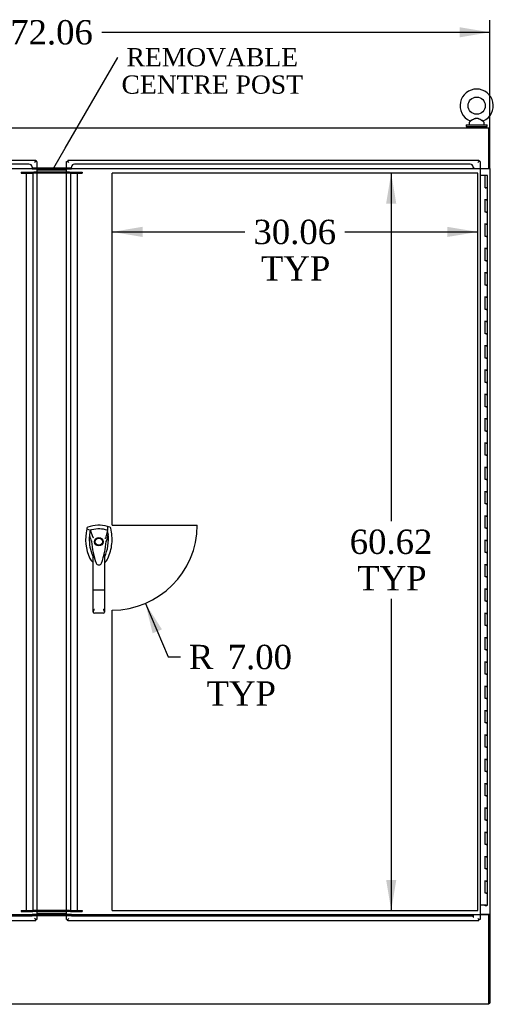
# Model space of a CAD drawing. Header units: inches. Extents: x 1 to 359, y -2 to 239.
# Tile 41 of 83: x 120 to 159, y 71 to 152. Entities that reach past the tile are written whole.
import ezdxf
from ezdxf import colors
from ezdxf.entities.mleader import LeaderData, LeaderLine
from ezdxf.enums import TextEntityAlignment as Align
from ezdxf.lldxf.tags import DXFTag
from ezdxf.math import Vec2, Vec3

# ---------------------------------------------------------------- set-up
doc = ezdxf.new("R2010")
doc.units = ezdxf.units.IN
doc.header["$MEASUREMENT"] = 0
for name, color, linetype in [('COM54746-60', 7, 'Continuous'), ('COM70098', 7, 'Continuous'), ('COM70739-9', 7, 'Continuous'), ('COM71195-8', 7, 'Continuous'), ('COM71196-8', 7, 'Continuous'), ('COM71298-3', 7, 'Continuous'), ('COM71299-3', 7, 'Continuous'), ('COM71301-3', 7, 'Continuous'), ('Default', 7, 'Continuous'), ('DV1_Default', 7, 'Continuous'), ('GSK87756', 7, 'Continuous'), ('HAN13068', 7, 'Continuous'), ('NTS86070', 7, 'Continuous'), ('SCS86414', 7, 'Continuous'), ('WAF25377', 7, 'Continuous'), ('WAM254785', 7, 'Continuous')]:
    doc.layers.add(name, color=color, linetype=linetype)
doc.styles.add('SEACAD_Times_New_Roman', font='times.ttf')
tags = doc.linetypes.add('HIDDEN2', pattern=[0.1875, 0.125, -0.0625]).pattern_tags.tags
tags[6:7] = [DXFTag(74, 4), DXFTag(75, 0), DXFTag(340, '0'), DXFTag(46, 0.0), DXFTag(50, 0.0), DXFTag(44, 0.0), DXFTag(45, 0.0)]
tags[4:5] = [DXFTag(74, 4), DXFTag(75, 0), DXFTag(340, '0'), DXFTag(46, 0.0), DXFTag(50, 0.0), DXFTag(44, 0.0), DXFTag(45, 0.0)]
tags = doc.linetypes.add('PHANTOM2', pattern=[1.25, 0.625, -0.125, 0.125, -0.125, 0.125, -0.125]).pattern_tags.tags
tags[14:15] = [DXFTag(74, 4), DXFTag(75, 0), DXFTag(340, '0'), DXFTag(46, 0.0), DXFTag(50, 0.0), DXFTag(44, 0.0), DXFTag(45, 0.0)]
tags[12:13] = [DXFTag(74, 4), DXFTag(75, 0), DXFTag(340, '0'), DXFTag(46, 0.0), DXFTag(50, 0.0), DXFTag(44, 0.0), DXFTag(45, 0.0)]
tags[10:11] = [DXFTag(74, 4), DXFTag(75, 0), DXFTag(340, '0'), DXFTag(46, 0.0), DXFTag(50, 0.0), DXFTag(44, 0.0), DXFTag(45, 0.0)]
tags[8:9] = [DXFTag(74, 4), DXFTag(75, 0), DXFTag(340, '0'), DXFTag(46, 0.0), DXFTag(50, 0.0), DXFTag(44, 0.0), DXFTag(45, 0.0)]
tags[6:7] = [DXFTag(74, 4), DXFTag(75, 0), DXFTag(340, '0'), DXFTag(46, 0.0), DXFTag(50, 0.0), DXFTag(44, 0.0), DXFTag(45, 0.0)]
tags[4:5] = [DXFTag(74, 4), DXFTag(75, 0), DXFTag(340, '0'), DXFTag(46, 0.0), DXFTag(50, 0.0), DXFTag(44, 0.0), DXFTag(45, 0.0)]
doc.dimstyles.new('HAMMOND_(STH_-_540x360)', dxfattribs={"dimtxt": 2, "dimasz": 2.5, "dimexe": 1, "dimexo": 1, "dimgap": 0.5, "dimtad": 0, "dimtih": 1, "dimtoh": 1, "dimzin": 0, "dimdsep": 46, "dimtxsty": 'SEACAD_Times_New_Roman', "dimblk1": '_SE_FILLED', "dimblk2": '_SE_FILLED', "dimsah": 1, "dimcen": 1, "dimadec": 0, "dimazin": 0, "dimtfac": 0.8, "dimtofl": 0, "dimtmove": 0, "dimatfit": 3, "dimfxl": 1, "dimtolj": 1, "dimtzin": 0, "dimarcsym": 0})

# ---------------------------------------------------------------- blocks, each defined once
blk = doc.blocks.new('_SE_FILLED')
at = {"color": 0}
blk.add_line((0, 0), (-1, 0), dxfattribs=at)
blk.add_solid([(0, 0), (-1, -0.1665), (-1, 0.1665), (0, 0)], dxfattribs=at)
blk = doc.blocks.new('SE')
at = {"layer": 'COM54746-60', "color": 7, "linetype": 'Continuous'}
for p, q in [((158.545, 139.173), (158.127, 139.173)), ((158.545, 138.173), (158.545, 139.173)), ((158.729, 139.173), (158.545, 139.173)), ((158.729, 138.173), (158.729, 139.173)), ((158.545, 138.173), (158.612, 138.173)), ((158.729, 138.173), (158.545, 138.173)), ((158.562, 138.173), (158.562, 138.173)), ((158.729, 138.173), (158.612, 138.173)), ((158.662, 138.173), (158.662, 138.173)), ((158.729, 137.172), (158.729, 138.173)), ((158.729, 137.173), (158.495, 137.173)), ((158.612, 137.172), (158.545, 137.172)), ((158.545, 136.173), (158.545, 137.172)), ((158.612, 137.172), (158.729, 137.172)), ((158.729, 136.173), (158.729, 137.173)), ((158.612, 136.173), (158.545, 136.173)), ((158.612, 136.173), (158.729, 136.173)), ((158.729, 136.173), (158.612, 136.173)), ((158.729, 135.172), (158.729, 136.173)), ((158.729, 135.173), (158.495, 135.173)), ((158.612, 135.172), (158.545, 135.172)), ((158.545, 134.173), (158.545, 135.172)), ((158.612, 135.172), (158.729, 135.172)), ((158.729, 134.173), (158.729, 135.173)), ((158.612, 134.173), (158.545, 134.173)), ((158.612, 134.173), (158.729, 134.173)), ((158.729, 134.173), (158.612, 134.173)), ((158.729, 133.172), (158.729, 134.173)), ((158.729, 133.173), (158.495, 133.173)), ((158.612, 133.172), (158.545, 133.172)), ((158.545, 132.173), (158.545, 133.172)), ((158.612, 133.172), (158.729, 133.172)), ((158.729, 132.173), (158.729, 133.173)), ((158.612, 132.173), (158.545, 132.173)), ((158.612, 132.173), (158.729, 132.173)), ((158.729, 132.173), (158.612, 132.173)), ((158.729, 131.172), (158.729, 132.173)), ((158.729, 131.173), (158.495, 131.173)), ((158.612, 131.172), (158.545, 131.172)), ((158.545, 130.173), (158.545, 131.172)), ((158.612, 131.172), (158.729, 131.172)), ((158.729, 130.173), (158.729, 131.173)), ((158.612, 130.173), (158.545, 130.173)), ((158.612, 130.173), (158.729, 130.173)), ((158.729, 130.173), (158.612, 130.173)), ((158.729, 129.172), (158.729, 130.173)), ((158.729, 129.173), (158.495, 129.173)), ((158.612, 129.172), (158.545, 129.172)), ((158.545, 128.173), (158.545, 129.172)), ((158.612, 129.172), (158.729, 129.172)), ((158.729, 128.173), (158.729, 129.173)), ((158.612, 128.173), (158.545, 128.173)), ((158.612, 128.173), (158.729, 128.173)), ((158.729, 128.173), (158.612, 128.173)), ((158.729, 127.172), (158.729, 128.173)), ((158.729, 127.173), (158.495, 127.173)), ((158.612, 127.172), (158.545, 127.172)), ((158.545, 126.173), (158.545, 127.172)), ((158.612, 127.172), (158.729, 127.172)), ((158.729, 126.173), (158.729, 127.173)), ((158.612, 126.173), (158.545, 126.173)), ((158.612, 126.173), (158.729, 126.173)), ((158.729, 126.173), (158.612, 126.173)), ((158.729, 125.172), (158.729, 126.173)), ((158.729, 125.173), (158.495, 125.173)), ((158.612, 125.172), (158.545, 125.172)), ((158.545, 124.173), (158.545, 125.172)), ((158.612, 125.172), (158.729, 125.172)), ((158.729, 124.173), (158.729, 125.173)), ((158.612, 124.173), (158.545, 124.173)), ((158.612, 124.173), (158.729, 124.173)), ((158.729, 124.173), (158.612, 124.173)), ((158.729, 123.172), (158.729, 124.173)), ((158.729, 123.173), (158.495, 123.173)), ((158.612, 123.172), (158.545, 123.172)), ((158.545, 122.173), (158.545, 123.172)), ((158.612, 123.172), (158.729, 123.172)), ((158.729, 122.173), (158.729, 123.173)), ((158.612, 122.173), (158.545, 122.173)), ((158.612, 122.173), (158.729, 122.173)), ((158.729, 122.173), (158.612, 122.173)), ((158.729, 121.172), (158.729, 122.173)), ((158.729, 121.173), (158.495, 121.173)), ((158.612, 121.172), (158.545, 121.172)), ((158.545, 120.173), (158.545, 121.172)), ((158.612, 121.172), (158.729, 121.172)), ((158.729, 120.173), (158.729, 121.173)), ((158.612, 120.173), (158.545, 120.173)), ((158.612, 120.173), (158.729, 120.173)), ((158.729, 120.173), (158.612, 120.173)), ((158.729, 119.172), (158.729, 120.173)), ((158.729, 119.173), (158.495, 119.173)), ((158.612, 119.172), (158.545, 119.172)), ((158.545, 118.173), (158.545, 119.172)), ((158.612, 119.172), (158.729, 119.172)), ((158.729, 118.173), (158.729, 119.173)), ((158.612, 118.173), (158.545, 118.173)), ((158.612, 118.173), (158.729, 118.173)), ((158.729, 118.173), (158.612, 118.173)), ((158.729, 117.172), (158.729, 118.173)), ((158.729, 117.173), (158.495, 117.173)), ((158.612, 117.172), (158.545, 117.172)), ((158.545, 116.173), (158.545, 117.172)), ((158.612, 117.172), (158.729, 117.172)), ((158.729, 116.173), (158.729, 117.173)), ((158.612, 116.173), (158.545, 116.173)), ((158.612, 116.173), (158.729, 116.173)), ((158.729, 116.173), (158.612, 116.173)), ((158.729, 115.172), (158.729, 116.173)), ((158.729, 115.173), (158.495, 115.173)), ((158.612, 115.172), (158.545, 115.172)), ((158.545, 114.173), (158.545, 115.172)), ((158.612, 115.172), (158.729, 115.172)), ((158.729, 114.173), (158.729, 115.173)), ((158.612, 114.173), (158.545, 114.173)), ((158.612, 114.173), (158.729, 114.173)), ((158.729, 114.173), (158.612, 114.173)), ((158.729, 113.172), (158.729, 114.173)), ((158.729, 113.173), (158.495, 113.173)), ((158.612, 113.172), (158.545, 113.172)), ((158.545, 112.173), (158.545, 113.172)), ((158.612, 113.172), (158.729, 113.172)), ((158.729, 112.173), (158.729, 113.173)), ((158.612, 112.173), (158.545, 112.173)), ((158.612, 112.173), (158.729, 112.173)), ((158.729, 112.173), (158.612, 112.173)), ((158.729, 111.172), (158.729, 112.173)), ((158.729, 111.173), (158.495, 111.173)), ((158.612, 111.172), (158.545, 111.172)), ((158.545, 110.173), (158.545, 111.172)), ((158.612, 111.172), (158.729, 111.172)), ((158.729, 110.173), (158.729, 111.173)), ((158.612, 110.173), (158.545, 110.173)), ((158.612, 110.173), (158.729, 110.173)), ((158.729, 110.173), (158.612, 110.173)), ((158.729, 109.172), (158.729, 110.173)), ((158.729, 109.173), (158.495, 109.173)), ((158.612, 109.172), (158.545, 109.172)), ((158.545, 108.173), (158.545, 109.172)), ((158.612, 109.172), (158.729, 109.172)), ((158.729, 108.173), (158.729, 109.173)), ((158.612, 108.173), (158.545, 108.173)), ((158.612, 108.173), (158.729, 108.173)), ((158.729, 108.173), (158.612, 108.173)), ((158.729, 107.172), (158.729, 108.173)), ((158.729, 107.173), (158.495, 107.173)), ((158.612, 107.172), (158.545, 107.172)), ((158.545, 106.173), (158.545, 107.172)), ((158.612, 107.172), (158.729, 107.172)), ((158.729, 106.173), (158.729, 107.173)), ((158.612, 106.173), (158.545, 106.173)), ((158.612, 106.173), (158.729, 106.173)), ((158.729, 106.173), (158.612, 106.173)), ((158.729, 105.172), (158.729, 106.173)), ((158.729, 105.173), (158.495, 105.173)), ((158.612, 105.172), (158.545, 105.172)), ((158.545, 104.173), (158.545, 105.172)), ((158.612, 105.172), (158.729, 105.172)), ((158.729, 104.173), (158.729, 105.173)), ((158.612, 104.173), (158.545, 104.173)), ((158.612, 104.173), (158.729, 104.173)), ((158.729, 104.173), (158.612, 104.173)), ((158.729, 103.172), (158.729, 104.173)), ((158.729, 103.173), (158.495, 103.173)), ((158.612, 103.172), (158.545, 103.172)), ((158.545, 102.173), (158.545, 103.172)), ((158.612, 103.172), (158.729, 103.172)), ((158.729, 102.173), (158.729, 103.173)), ((158.612, 102.173), (158.545, 102.173)), ((158.612, 102.173), (158.729, 102.173)), ((158.729, 102.173), (158.612, 102.173)), ((158.729, 101.172), (158.729, 102.173)), ((158.729, 101.173), (158.495, 101.173)), ((158.612, 101.172), (158.545, 101.172)), ((158.545, 100.173), (158.545, 101.172)), ((158.612, 101.172), (158.729, 101.172)), ((158.729, 100.173), (158.729, 101.173)), ((158.612, 100.173), (158.545, 100.173)), ((158.612, 100.173), (158.729, 100.173)), ((158.729, 100.173), (158.612, 100.173)), ((158.729, 99.172), (158.729, 100.173)), ((158.729, 99.173), (158.495, 99.173)), ((158.612, 99.172), (158.545, 99.172)), ((158.545, 98.173), (158.545, 99.172)), ((158.612, 99.172), (158.729, 99.172)), ((158.729, 98.173), (158.729, 99.173)), ((158.612, 98.173), (158.545, 98.173)), ((158.612, 98.173), (158.729, 98.173)), ((158.729, 98.173), (158.612, 98.173)), ((158.729, 97.172), (158.729, 98.173)), ((158.729, 97.173), (158.495, 97.173)), ((158.612, 97.172), (158.545, 97.172)), ((158.545, 96.173), (158.545, 97.172)), ((158.612, 97.172), (158.729, 97.172)), ((158.729, 96.173), (158.729, 97.173)), ((158.612, 96.173), (158.545, 96.173)), ((158.612, 96.173), (158.729, 96.173)), ((158.729, 96.173), (158.612, 96.173)), ((158.729, 95.172), (158.729, 96.173)), ((158.729, 95.173), (158.495, 95.173)), ((158.612, 95.172), (158.545, 95.172)), ((158.545, 94.173), (158.545, 95.172)), ((158.612, 95.172), (158.729, 95.172)), ((158.729, 94.173), (158.729, 95.173)), ((158.612, 94.173), (158.545, 94.173)), ((158.612, 94.173), (158.729, 94.173)), ((158.729, 94.173), (158.612, 94.173)), ((158.729, 93.172), (158.729, 94.173)), ((158.729, 93.173), (158.495, 93.173)), ((158.612, 93.172), (158.545, 93.172)), ((158.545, 92.173), (158.545, 93.172)), ((158.612, 93.172), (158.729, 93.172)), ((158.729, 92.173), (158.729, 93.173)), ((158.612, 92.173), (158.545, 92.173)), ((158.612, 92.173), (158.729, 92.173)), ((158.729, 92.173), (158.612, 92.173)), ((158.729, 91.172), (158.729, 92.173)), ((158.729, 91.173), (158.495, 91.173)), ((158.612, 91.172), (158.545, 91.172)), ((158.545, 90.173), (158.545, 91.172)), ((158.612, 91.172), (158.729, 91.172)), ((158.729, 90.173), (158.729, 91.173)), ((158.612, 90.173), (158.545, 90.173)), ((158.612, 90.173), (158.729, 90.173)), ((158.729, 90.173), (158.612, 90.173)), ((158.729, 89.172), (158.729, 90.173)), ((158.729, 89.173), (158.495, 89.173)), ((158.612, 89.172), (158.545, 89.172)), ((158.545, 88.173), (158.545, 89.172)), ((158.612, 89.172), (158.729, 89.172)), ((158.729, 88.173), (158.729, 89.173)), ((158.612, 88.173), (158.545, 88.173)), ((158.612, 88.173), (158.729, 88.173)), ((158.729, 88.173), (158.612, 88.173)), ((158.729, 87.172), (158.729, 88.173)), ((158.729, 87.173), (158.495, 87.173)), ((158.612, 87.172), (158.545, 87.172)), ((158.545, 86.173), (158.545, 87.172)), ((158.612, 87.172), (158.729, 87.172)), ((158.729, 86.173), (158.729, 87.173)), ((158.612, 86.173), (158.545, 86.173)), ((158.612, 86.173), (158.729, 86.173)), ((158.729, 86.173), (158.612, 86.173)), ((158.729, 85.172), (158.729, 86.173)), ((158.729, 85.173), (158.495, 85.173)), ((158.612, 85.172), (158.545, 85.172)), ((158.545, 84.173), (158.545, 85.172)), ((158.612, 85.172), (158.729, 85.172)), ((158.729, 84.173), (158.729, 85.173)), ((158.612, 84.173), (158.545, 84.173)), ((158.612, 84.173), (158.729, 84.173)), ((158.729, 84.173), (158.612, 84.173)), ((158.729, 83.172), (158.729, 84.173)), ((158.729, 83.173), (158.495, 83.173)), ((158.612, 83.172), (158.545, 83.172)), ((158.545, 82.173), (158.545, 83.172)), ((158.612, 83.172), (158.729, 83.172)), ((158.729, 82.173), (158.729, 83.173)), ((158.612, 82.173), (158.545, 82.173)), ((158.612, 82.173), (158.729, 82.173)), ((158.729, 82.173), (158.612, 82.173)), ((158.729, 81.172), (158.729, 82.173)), ((158.729, 81.173), (158.495, 81.173)), ((158.545, 80.173), (158.545, 81.172)), ((158.612, 81.172), (158.545, 81.172)), ((158.612, 81.172), (158.729, 81.172)), ((158.729, 80.173), (158.729, 81.173)), ((158.612, 80.173), (158.545, 80.173)), ((158.612, 80.173), (158.729, 80.173)), ((158.729, 80.173), (158.612, 80.173)), ((158.729, 79.173), (158.729, 80.173)), ((158.612, 79.173), (158.127, 79.173)), ((158.55, 79.138), (158.55, 79.164)), ((158.55, 79.164), (158.6, 79.164)), ((158.6, 79.138), (158.55, 79.138)), ((158.562, 79.173), (158.562, 79.164)), ((158.625, 79.164), (158.6, 79.164)), ((158.625, 79.138), (158.6, 79.138)), ((158.612, 79.173), (158.729, 79.173)), ((158.625, 79.164), (158.675, 79.164)), ((158.675, 79.138), (158.625, 79.138)), ((158.662, 79.164), (158.662, 79.173)), ((158.675, 79.164), (158.675, 79.138))]:
    blk.add_line(p, q, dxfattribs=at)
at = {"layer": 'COM70098', "color": 7, "linetype": 'HIDDEN2'}
for p, q in [((120.409, 139.469), (121.372, 139.469)), ((120.409, 139.469), (120.409, 139.374)), ((120.409, 139.374), (121.372, 139.374)), ((121.372, 139.374), (121.372, 139.469)), ((121.372, 139.469), (121.432, 139.469)), ((121.432, 139.374), (121.372, 139.374)), ((121.691, 139.469), (121.432, 139.469)), ((121.691, 139.374), (121.432, 139.374)), ((124.386, 139.469), (124.127, 139.469)), ((124.386, 139.374), (124.127, 139.374)), ((124.386, 139.469), (124.446, 139.469)), ((124.446, 139.374), (124.386, 139.374)), ((124.446, 139.469), (125.409, 139.469)), ((124.446, 139.374), (124.446, 139.469)), ((124.446, 139.374), (125.409, 139.374)), ((125.409, 139.469), (125.409, 139.374)), ((120.409, 78.754), (121.372, 78.754)), ((120.409, 78.754), (120.409, 78.659)), ((120.409, 78.659), (121.372, 78.659)), ((121.372, 78.659), (121.372, 78.754)), ((121.372, 78.754), (121.432, 78.754)), ((121.432, 78.659), (121.372, 78.659)), ((121.691, 78.754), (121.432, 78.754)), ((121.691, 78.659), (121.432, 78.659)), ((124.386, 78.754), (124.127, 78.754)), ((124.386, 78.659), (124.127, 78.659)), ((124.386, 78.754), (124.446, 78.754)), ((124.446, 78.659), (124.386, 78.659)), ((124.446, 78.754), (125.409, 78.754)), ((124.446, 78.659), (124.446, 78.754)), ((124.446, 78.659), (125.409, 78.659)), ((125.409, 78.754), (125.409, 78.659))]:
    blk.add_line(p, q, dxfattribs=at)
at = {"layer": 'COM70098', "color": 7, "linetype": 'Continuous'}
for p, q in [((124.127, 139.719), (121.691, 139.719)), ((124.127, 139.624), (121.691, 139.624)), ((124.127, 139.469), (121.691, 139.469)), ((124.127, 139.374), (121.691, 139.374)), ((124.127, 78.754), (121.691, 78.754)), ((124.127, 78.659), (121.691, 78.659)), ((121.691, 78.504), (124.127, 78.504)), ((121.691, 78.409), (124.127, 78.409))]:
    blk.add_line(p, q, dxfattribs=at)
at = {"layer": 'COM70739-9', "color": 7, "linetype": 'HIDDEN2'}
for p, q in [((120.805, 139.374), (120.805, 78.754)), ((120.99, 139.374), (121.372, 139.374)), ((121.372, 139.374), (121.372, 78.754)), ((124.446, 139.374), (124.828, 139.374)), ((124.446, 139.374), (124.446, 78.754)), ((125.013, 139.374), (125.013, 78.754)), ((120.99, 78.754), (121.372, 78.754)), ((124.446, 78.754), (124.828, 78.754))]:
    blk.add_line(p, q, dxfattribs=at)
at = {"layer": 'COM71195-8', "color": 7, "linetype": 'Continuous'}
for p, q in [((87.786, 140.439), (121.596, 140.439)), ((121.596, 140.344), (121.501, 140.249)), ((121.596, 140.344), (121.501, 140.249)), ((121.596, 140.439), (121.596, 140.344)), ((121.691, 140.344), (121.596, 140.344)), ((121.691, 140.344), (121.691, 78.002)), ((121.596, 77.907), (87.786, 77.907)), ((121.596, 78.002), (121.501, 78.097)), ((121.596, 78.002), (121.501, 78.097)), ((121.596, 77.907), (121.596, 78.002)), ((121.691, 78.002), (121.596, 78.002))]:
    blk.add_line(p, q, dxfattribs=at)
at = {"layer": 'COM71196-8', "color": 7, "linetype": 'Continuous'}
for p, q in [((124.127, 140.344), (124.222, 140.344)), ((124.127, 78.002), (124.127, 140.344)), ((124.222, 140.439), (124.222, 140.344)), ((124.222, 140.439), (158.032, 140.439)), ((124.222, 140.344), (124.317, 140.249)), ((124.222, 140.344), (124.317, 140.249)), ((158.032, 140.344), (157.937, 140.249)), ((158.032, 140.344), (157.937, 140.249)), ((158.032, 140.439), (158.032, 140.344)), ((158.127, 140.344), (158.032, 140.344)), ((158.127, 140.344), (158.127, 78.002)), ((124.127, 78.002), (124.222, 78.002)), ((124.222, 78.002), (124.317, 78.097)), ((124.222, 78.002), (124.317, 78.097)), ((124.222, 77.907), (124.222, 78.002)), ((158.032, 77.907), (124.222, 77.907)), ((158.032, 78.002), (157.937, 78.097)), ((158.032, 78.002), (157.937, 78.097)), ((158.032, 77.907), (158.032, 78.002)), ((158.127, 78.002), (158.032, 78.002))]:
    blk.add_line(p, q, dxfattribs=at)
at = {"layer": 'COM71298-3', "color": 7, "linetype": 'Continuous'}
for p, q in [((86.974, 143.094), (158.844, 143.094)), ((158.844, 142.951), (158.844, 143.094)), ((158.844, 139.749), (158.844, 142.951)), ((121.691, 139.814), (124.127, 139.814)), ((158.127, 139.749), (158.844, 139.749))]:
    blk.add_line(p, q, dxfattribs=at)
at = {"layer": 'COM71298-3', "color": 7, "linetype": 'HIDDEN2'}
for p, q in [((121.042, 140.116), (88.504, 140.116)), ((157.314, 140.116), (124.776, 140.116)), ((121.292, 139.719), (88.254, 139.719)), ((121.292, 139.87), (121.292, 139.887)), ((121.292, 139.87), (121.292, 139.719)), ((121.292, 139.814), (121.691, 139.814)), ((121.292, 139.719), (121.691, 139.719)), ((124.127, 139.814), (124.526, 139.814)), ((124.127, 139.719), (124.526, 139.719)), ((124.527, 139.887), (124.526, 139.87)), ((124.526, 139.719), (124.526, 139.87)), ((157.564, 139.719), (124.526, 139.719)), ((157.564, 139.87), (157.564, 139.887)), ((157.564, 139.87), (157.564, 139.719)), ((157.594, 139.862), (157.594, 139.749)), ((157.594, 139.749), (158.127, 139.749))]:
    blk.add_line(p, q, dxfattribs=at)
blk.add_arc((157.579, 139.862), 0.015, 0, 180, dxfattribs=at)
for centre, major_axis, start_param, end_param in [((121.042, 139.87), (0.25, 0), 0.070105, 1.570796), ((124.776, 139.87), (-0.25, 0), 4.712389, 6.21308), ((157.314, 139.87), (0.25, 0), 0.070105, 1.570796)]:
    blk.add_ellipse(centre, major_axis=major_axis, ratio=0.984808, start_param=start_param, end_param=end_param, dxfattribs=at)
at = {"layer": 'COM71299-3', "color": 7, "linetype": 'HIDDEN2'}
for p, q in [((88.254, 78.409), (121.292, 78.409)), ((88.254, 78.314), (121.292, 78.314)), ((121.292, 78.409), (121.292, 78.314)), ((121.691, 78.405), (121.292, 78.405)), ((121.292, 78.312), (121.292, 78.314)), ((121.691, 78.312), (121.292, 78.312)), ((124.526, 78.405), (124.127, 78.405)), ((124.526, 78.312), (124.127, 78.312)), ((124.526, 78.409), (124.526, 78.314)), ((124.526, 78.409), (157.564, 78.409)), ((124.526, 78.314), (157.564, 78.314)), ((124.526, 78.314), (124.526, 78.312)), ((157.564, 78.409), (157.564, 78.314)), ((157.564, 78.219), (157.564, 78.314)), ((157.594, 78.219), (157.594, 78.379)), ((158.127, 78.379), (157.594, 78.379))]:
    blk.add_line(p, q, dxfattribs=at)
at = {"layer": 'COM71299-3', "color": 7, "linetype": 'Continuous'}
for p, q in [((124.127, 78.405), (121.691, 78.405)), ((124.127, 78.312), (121.691, 78.312)), ((158.844, 78.379), (158.127, 78.379)), ((158.844, 71.224), (158.844, 78.379)), ((158.844, 71.034), (86.974, 71.034)), ((158.844, 71.034), (158.844, 71.224))]:
    blk.add_line(p, q, dxfattribs=at)
at = {"layer": 'COM71299-3', "color": 7, "linetype": 'HIDDEN2'}
blk.add_arc((157.579, 78.219), 0.015, 180, 0, dxfattribs=at)
at = {"layer": 'COM71301-3', "color": 7, "linetype": 'Continuous'}
for p, q in [((158.844, 142.999), (158.939, 142.999)), ((158.939, 139.749), (158.939, 142.999)), ((158.749, 139.719), (158.127, 139.719)), ((158.939, 139.719), (158.749, 139.719)), ((158.844, 139.749), (158.844, 139.719)), ((158.844, 139.749), (158.939, 139.749)), ((158.939, 139.749), (158.939, 139.719)), ((158.939, 139.719), (158.939, 78.409)), ((158.749, 78.409), (158.127, 78.409)), ((158.939, 78.409), (158.749, 78.409)), ((158.844, 78.409), (158.844, 78.379)), ((158.844, 78.379), (158.939, 78.379)), ((158.939, 78.409), (158.939, 78.379)), ((158.939, 78.379), (158.939, 71.129)), ((158.844, 71.129), (158.939, 71.129))]:
    blk.add_line(p, q, dxfattribs=at)
at = {"layer": 'DV1_Default', "color": 7, "linetype": 'PHANTOM2'}
for p, q in [((157.937, 139.374), (127.874, 139.374)), ((127.874, 110.423), (127.874, 139.374)), ((157.937, 78.754), (157.937, 139.374)), ((127.874, 110.423), (134.874, 110.423)), ((127.874, 78.754), (127.874, 103.444)), ((127.874, 78.754), (157.937, 78.754))]:
    blk.add_line(p, q, dxfattribs=at)
blk.add_arc((127.874, 110.444), 7, 270, 359.83426, dxfattribs=at)
at = {"layer": 'GSK87756', "color": 7, "linetype": 'Continuous'}
for p, q in [((124.127, 139.641), (121.691, 139.641)), ((124.127, 139.453), (121.691, 139.453)), ((124.127, 78.676), (121.691, 78.676)), ((124.127, 78.488), (121.691, 78.488))]:
    blk.add_line(p, q, dxfattribs=at)
at = {"layer": 'HAN13068', "color": 7, "linetype": 'Continuous'}
for p, q in [((125.808, 110.175), (125.793, 110.117)), ((125.793, 110.117), (126.077, 110.011)), ((127.683, 110.262), (127.503, 110.321)), ((126.077, 110.011), (126.292, 109.439)), ((126.292, 109.439), (126.338, 109.405)), ((127.492, 110.011), (127.327, 109.355)), ((126.179, 109.09), (126.179, 109.09)), ((127.39, 109.094), (127.39, 109.094)), ((126.329, 105.096), (126.329, 108.074)), ((127.239, 108.074), (127.239, 105.096)), ((127.239, 107.793), (127.264, 107.84)), ((126.523, 107.433), (126.527, 107.425)), ((126.329, 103.288), (126.329, 105.096)), ((127.149, 105.091), (126.419, 105.091)), ((127.239, 105.096), (127.239, 103.288)), ((127.149, 103.198), (126.419, 103.198))]:
    blk.add_line(p, q, dxfattribs=at)
for radius in [0.35, 0.3]:
    blk.add_circle((126.784, 109.073), radius, dxfattribs=at)
for centre, radius, start, end in [((129.416, 109.264), 3.721, 166.75318, 205.10266), ((126.784, 107.839), 2.585, 73.85893, 110.34924), ((126.784, 107.839), 2.285, 71.96569, 104.45028), ((129.416, 109.264), 3.421, 174.70184, 200.20775), ((129.416, 109.264), 3.421, 167.3846, 174.70184), ((126.784, 107.839), 2.285, 106.83853, 108.03431), ((126.784, 107.839), 2.285, 104.45028, 106.83853), ((124.153, 109.264), 3.421, 334.89734, 7.2824), ((140.148, 82.646), 29.627, 115.64179, 115.75394), ((124.153, 109.264), 3.421, 10.11379, 12.6154), ((124.153, 109.264), 3.421, 8.519, 10.11379), ((124.153, 109.264), 3.421, 7.2824, 8.519), ((126.267, 107.743), 1.35, 91.23359, 93.76963), ((133.027, 109.66), 6.872, 184.75423, 199.9908), ((120.346, 109.689), 7.068, 340.3478, 355.1696), ((127.325, 108.305), 0.791, 85.30773, 89.6394), ((129.416, 109.264), 3.421, 200.20775, 205.10266), ((126.725, 108.003), 0.45, 205.10266, 208.42246), ((124.8, 107.469), 1.646, 10.27719, 21.64676), ((126.844, 108.003), 0.45, 331.57754, 334.89734), ((126.844, 108.003), 0.75, 301.84865, 334.89734), ((126.725, 108.003), 0.75, 233.47883, 238.15135), ((126.786, 107.399), 0.234, 202.28022, 338.21669), ((126.42, 103.288), 0.0903, 180.00172, 181.11543), ((126.419, 103.288), 0.09, 181.11716, 270), ((127.149, 103.288), 0.09, 270, 358.88284), ((127.149, 103.288), 0.0903, 358.88457, 359.99828)]:
    blk.add_arc(centre, radius, start, end, dxfattribs=at)
for points in [[(125.886, 110.262), (125.848, 110.248), (125.818, 110.215), (125.808, 110.175)], [(127.503, 110.321), (127.499, 110.218), (127.495, 110.115), (127.492, 110.011)], [(127.761, 110.175), (127.751, 110.215), (127.721, 110.248), (127.683, 110.262)], [(126.009, 109.58), (126.066, 109.417), (126.122, 109.253), (126.179, 109.09)], [(127.547, 109.698), (127.494, 109.496), (127.442, 109.295), (127.39, 109.094)], [(126.046, 107.685), (126.098, 107.573), (126.179, 107.474), (126.279, 107.401)]]:
    blk.add_open_spline(points, degree=3, dxfattribs=at)
for points, knots in [([(127.523, 107.685), (127.703, 108.07), (127.817, 108.486), (127.898, 109.333), (127.865, 109.763), (127.761, 110.175)], [0, 0, 0, 0, 0.5, 0.5, 1, 1, 1, 1]), ([(126.523, 107.433), (126.509, 107.475), (126.494, 107.517), (126.459, 107.626), (126.439, 107.694), (126.419, 107.762)], [0.770336, 0.770336, 0.770336, 0.770336, 0.8588735, 0.8588735, 1, 1, 1, 1]), ([(127.149, 107.761), (127.166, 107.818), (127.182, 107.876), (127.205, 107.961), (127.213, 107.99), (127.224, 108.031), (127.228, 108.044), (127.233, 108.062), (127.235, 108.068), (127.238, 108.075), (127.239, 108.076), (127.239, 108.074)], [0, 0, 0, 0, 0.5, 0.5, 0.75, 0.75, 0.875, 0.875, 0.9375, 0.9375, 1, 1, 1, 1]), ([(126.419, 105.091), (126.413, 105.091), (126.407, 105.091), (126.396, 105.091), (126.39, 105.091), (126.379, 105.091), (126.374, 105.091), (126.364, 105.092), (126.36, 105.092), (126.347, 105.093), (126.341, 105.093), (126.334, 105.094), (126.332, 105.095), (126.33, 105.096), (126.329, 105.096), (126.329, 105.096)], [0, 0, 0, 0, 0.125, 0.125, 0.25, 0.25, 0.375, 0.375, 0.5, 0.5, 0.75, 0.75, 0.875, 0.875, 1, 1, 1, 1]), ([(127.239, 105.096), (127.239, 105.096), (127.239, 105.096), (127.236, 105.095), (127.235, 105.094), (127.228, 105.093), (127.221, 105.093), (127.209, 105.092), (127.204, 105.092), (127.194, 105.091), (127.189, 105.091), (127.178, 105.091), (127.173, 105.091), (127.161, 105.091), (127.155, 105.091), (127.149, 105.091)], [0, 0, 0, 0, 0.125, 0.125, 0.25, 0.25, 0.5, 0.5, 0.625, 0.625, 0.75, 0.75, 0.875, 0.875, 1, 1, 1, 1]), ([(126.329, 103.287), (126.33, 103.302), (126.333, 103.319), (126.342, 103.347), (126.345, 103.357), (126.353, 103.376), (126.357, 103.386), (126.369, 103.417), (126.379, 103.438), (126.394, 103.472), (126.399, 103.483), (126.409, 103.506), (126.414, 103.518), (126.419, 103.53)], [0, 0, 0, 0, 0.25, 0.25, 0.375, 0.375, 0.5, 0.5, 0.75, 0.75, 0.875, 0.875, 1, 1, 1, 1]), ([(127.149, 103.53), (127.154, 103.518), (127.16, 103.506), (127.17, 103.483), (127.175, 103.472), (127.19, 103.438), (127.199, 103.417), (127.212, 103.386), (127.216, 103.376), (127.223, 103.357), (127.227, 103.347), (127.235, 103.319), (127.239, 103.302), (127.239, 103.287)], [0, 0, 0, 0, 0.125, 0.125, 0.25, 0.25, 0.5, 0.5, 0.625, 0.625, 0.75, 0.75, 1, 1, 1, 1])]:
    blk.add_open_spline(points, degree=3, knots=knots, dxfattribs=at)
at = {"layer": 'NTS86070', "color": 7, "linetype": 'Continuous'}
for p, q in [((122.349, 78.409), (122.349, 78.405)), ((122.416, 78.409), (122.416, 78.405)), ((123.092, 78.409), (123.092, 78.405)), ((123.159, 78.405), (123.159, 78.409))]:
    blk.add_line(p, q, dxfattribs=at)
at = {"layer": 'SCS86414', "color": 7, "linetype": 'Continuous'}
for p, q in [((157.219, 143.514), (157.219, 143.394)), ((157.298, 143.63), (157.233, 143.552)), ((158.455, 143.552), (158.389, 143.632)), ((158.469, 143.394), (158.469, 143.514))]:
    blk.add_line(p, q, dxfattribs=at)
blk.add_circle((157.844, 144.923), 0.704, dxfattribs=at)
for centre, radius, start, end in [((157.844, 144.923), 1.367, 294.03107, 246.01887), ((157.279, 143.514), 0.06, 140.32138, 180), ((157.279, 143.394), 0.06, 180, 270), ((157.274, 143.648), 0.03, 297.89156, 117.70284), ((158.409, 143.394), 0.06, 270, 0), ((158.409, 143.514), 0.06, 0, 39.67862)]:
    blk.add_arc(centre, radius, start, end, dxfattribs=at)
for points, knots in [([(157.286, 143.676), (157.286, 143.676), (157.286, 143.676), (157.289, 143.677), (157.315, 143.689), (157.354, 143.709)], [0.93364373, 0.93364373, 0.93364373, 0.93364373, 0.9375, 0.9375, 1, 1, 1, 1]), ([(157.32, 143.641), (157.307, 143.635), (157.3, 143.63), (157.297, 143.629), (157.297, 143.629), (157.297, 143.629)], [0.03030481, 0.03030481, 0.03030481, 0.03030481, 0.0625, 0.0625, 0.06830173, 0.06830173, 0.06830173, 0.06830173]), ([(158.391, 143.629), (158.391, 143.629), (158.373, 143.639), (158.326, 143.664), (158.306, 143.676), (158.261, 143.7), (158.237, 143.714), (158.159, 143.757), (158.104, 143.789), (158.017, 143.833), (157.988, 143.847), (157.927, 143.869), (157.895, 143.878), (157.83, 143.883), (157.797, 143.879), (157.735, 143.861), (157.705, 143.848), (157.617, 143.806), (157.561, 143.775), (157.455, 143.716), (157.405, 143.688), (157.366, 143.666)], [0.5685641, 0.5685641, 0.5685641, 0.5685641, 0.625, 0.625, 0.65625, 0.65625, 0.6875, 0.6875, 0.75, 0.75, 0.78125, 0.78125, 0.8125, 0.8125, 0.84375, 0.84375, 0.875, 0.875, 0.9375, 0.9375, 1, 1, 1, 1]), ([(157.392, 143.728), (157.424, 143.743), (157.459, 143.761), (157.55, 143.806), (157.608, 143.834), (157.696, 143.87), (157.726, 143.88), (157.788, 143.896), (157.821, 143.9), (157.917, 143.898), (157.979, 143.876), (158.097, 143.826), (158.154, 143.798), (158.261, 143.745), (158.31, 143.721), (158.381, 143.686), (158.402, 143.676), (158.402, 143.676)], [0.0188997, 0.0188997, 0.0188997, 0.0188997, 0.0625, 0.0625, 0.125, 0.125, 0.15625, 0.15625, 0.1875, 0.1875, 0.25, 0.25, 0.3125, 0.3125, 0.375, 0.375, 0.4345681, 0.4345681, 0.4345681, 0.4345681])]:
    blk.add_open_spline(points, degree=3, knots=knots, dxfattribs=at)
at = {"layer": 'WAF25377', "color": 7, "linetype": 'Continuous'}
for p, q in [((156.969, 143.334), (158.719, 143.334)), ((156.969, 143.334), (156.969, 143.219)), ((158.719, 143.219), (158.719, 143.334)), ((156.969, 143.219), (158.719, 143.219))]:
    blk.add_line(p, q, dxfattribs=at)
at = {"layer": 'WAM254785', "color": 7, "linetype": 'Continuous'}
for p, q in [((157.094, 143.219), (157.094, 143.094)), ((158.594, 143.094), (158.594, 143.219))]:
    blk.add_line(p, q, dxfattribs=at)
blk = doc.blocks.new('DMBLK109')
at = {"layer": 'Default', "linetype": 'Continuous', "transparency": 16777216}
for points in [[(89.379, 151.374), (86.879, 150.957), (89.379, 150.54)], [(156.439, 151.374), (156.439, 150.54), (158.939, 150.957)]]:
    blk.add_hatch(color=7, dxfattribs=at).paths.add_polyline_path(points)
at = {"layer": 'Default', "color": 7, "linetype": 'Continuous', "transparency": 16777216}
for p, q in [((86.879, 140.722), (86.879, 151.957)), ((158.939, 140.719), (158.939, 151.957)), ((86.879, 150.957), (118.797, 150.957)), ((127.022, 150.957), (158.939, 150.957))]:
    blk.add_line(p, q, dxfattribs=at)
at = {"layer": 'Default', "color": 7, "linetype": 'Continuous', "transparency": 16777216, "style": 'SEACAD_Times_New_Roman'}
blk.add_text('72.06', height=2, dxfattribs=at).set_placement((119.497, 151.957), align=Align.TOP_LEFT)
blk = doc.blocks.new('DMBLK119')
at = {"layer": 'Default', "linetype": 'Continuous', "transparency": 16777216}
for points in [[(151.236, 136.874), (150.819, 139.374), (150.403, 136.874)], [(151.236, 81.254), (150.403, 81.254), (150.819, 78.754)]]:
    blk.add_hatch(color=7, dxfattribs=at).paths.add_polyline_path(points)
at = {"layer": 'Default', "color": 7, "linetype": 'Continuous', "transparency": 16777216}
for p, q in [((150.819, 139.374), (150.819, 110.764)), ((150.819, 104.364), (150.819, 78.754))]:
    blk.add_line(p, q, dxfattribs=at)
at = {"layer": 'Default', "color": 7, "linetype": 'Continuous', "transparency": 16777216, "style": 'SEACAD_Times_New_Roman'}
for s, p in [('60.62', (147.407, 110.064)), ('TYP', (148.023, 107.064))]:
    blk.add_text(s, height=2, dxfattribs=at).set_placement(p, align=Align.TOP_LEFT)
blk = doc.blocks.new('DMBLK120')
at = {"layer": 'Default', "linetype": 'Continuous', "transparency": 16777216}
for points in [[(130.374, 134.961), (127.874, 134.544), (130.374, 134.128)], [(155.437, 134.961), (155.437, 134.128), (157.937, 134.544)]]:
    blk.add_hatch(color=7, dxfattribs=at).paths.add_polyline_path(points)
at = {"layer": 'Default', "color": 7, "linetype": 'Continuous', "transparency": 16777216}
for p, q in [((127.874, 134.544), (138.793, 134.544)), ((147.018, 134.544), (157.937, 134.544))]:
    blk.add_line(p, q, dxfattribs=at)
at = {"layer": 'Default', "color": 7, "linetype": 'Continuous', "transparency": 16777216, "style": 'SEACAD_Times_New_Roman'}
for s, p in [('30.06', (139.493, 135.544)), ('TYP', (140.109, 132.544))]:
    blk.add_text(s, height=2, dxfattribs=at).set_placement(p, align=Align.TOP_LEFT)
blk = doc.blocks.new('DMBLK121')
at = {"layer": 'Default', "linetype": 'Continuous', "transparency": 16777216}
blk.add_hatch(color=7, dxfattribs=at).paths.add_polyline_path([(131.973, 101.863), (130.612, 104.001), (131.206, 101.537)])
at = {"layer": 'Default', "color": 7, "linetype": 'Continuous', "transparency": 16777216}
for p, q in [((130.612, 104.001), (132.486, 99.593)), ((132.486, 99.593), (133.486, 99.593))]:
    blk.add_line(p, q, dxfattribs=at)
at = {"layer": 'Default', "color": 7, "linetype": 'Continuous', "transparency": 16777216, "style": 'SEACAD_Times_New_Roman'}
for s, p in [('R', (134.186, 100.593)), ('7.00', (137.376, 100.593)), ('TYP', (135.639, 97.593))]:
    blk.add_text(s, height=2, dxfattribs=at).set_placement(p, align=Align.TOP_LEFT)

msp = doc.modelspace()

# ---------------------------------------------------------------- block references
at = {"layer": 'Default'}
msp.add_blockref('SE', (0, 0), dxfattribs=at)

# ---------------------------------------------------------------- dimensions: what is measured, and where the dimension line sits
at = {"layer": 'Default', "color": 7, "linetype": 'Continuous'}
for base, p1, p2, angle, text, picture, middle in [((86.879, 150.957), (86.879, 139.722), (158.939, 139.719), 359.99801, '\\A1;<>', 'DMBLK109', (122.909, 150.957)), ((150.819, 139.374), (127.874, 139.374), (127.874, 78.754), 270, '\\A1;<>\\PTYP', 'DMBLK119', (150.819, 109.064))]:
    dim = msp.add_linear_dim(base=base, p1=p1, p2=p2, angle=angle, text=text, dimstyle='HAMMOND_(STH_-_540x360)', dxfattribs=at)
    dim.commit()
    dim.dimension.update_dxf_attribs({"geometry": picture, "text_midpoint": middle, "dimtype": 161})
dim = msp.add_linear_dim(base=(157.937, 134.544), p1=(127.874, 110.423), p2=(157.937, 139.374), text='\\A1;<>\\PTYP', dimstyle='HAMMOND_(STH_-_540x360)', dxfattribs=at)
dim.commit()
dim.dimension.update_dxf_attribs({"geometry": 'DMBLK120', "text_midpoint": (142.906, 134.544), "dimtype": 160})
dim = msp.add_radius_dim(center=(127.874, 110.444), mpoint=(130.612, 104.001), text='\\A1;<>\\PTYP', dimstyle='HAMMOND_(STH_-_540x360)', dxfattribs=at)
dim.commit()
dim.dimension.update_dxf_attribs({"geometry": 'DMBLK121', "text_midpoint": (133.486, 99.593), "dimtype": 164})

# ---------------------------------------------------------------- leaders
ml = msp.add_multileader_mtext('Standard', dxfattribs=at)
ml.set_content('{\\pxsm0.9;\\fTimes New Roman|b0||i0||c0|p34;\\W1.;REMOVABLE\\PCENTRE POST\\P}', color=7)
ml.set_leader_properties()
ml.set_arrow_properties(name='_SE_FILLED')
ml.build(insert=Vec2(0, 0))
ml.multileader.update_dxf_attribs({"dogleg_length": 0, "arrow_head_size": 1.875})
ctx = ml.context
ctx.base_point, ctx.char_height, ctx.arrow_head_size, ctx.landing_gap_size = Vec3(128.791, 148.231), 1.5, 1.875, 0.525
ctx.text_align_type = 1
notes = []
notes.append((ctx, [(0, (1, 1, 0), (128.356, 148.891), (1, 0), 0, [(0, [(123.082, 139.814)], 0, [])])]))
ctx.mtext.insert, ctx.mtext.alignment = Vec3(136.109, 149.658), 2
for ctx, leaders in notes:
    for number, flags, end, landing, length, lines in leaders:
        leader = LeaderData()
        leader.index, (leader.has_last_leader_line, leader.has_dogleg_vector, leader.attachment_direction) = number, flags
        leader.last_leader_point, leader.dogleg_vector, leader.dogleg_length = Vec3(end), Vec3(landing), length
        for number, points, colour, breaks in lines:
            line = LeaderLine()
            line.index, line.vertices, line.color, line.breaks = number, Vec3.list(points), colors.encode_raw_color(colour), breaks
            leader.lines.append(line)
        ctx.leaders.append(leader)

doc.saveas('drawing.dxf')
